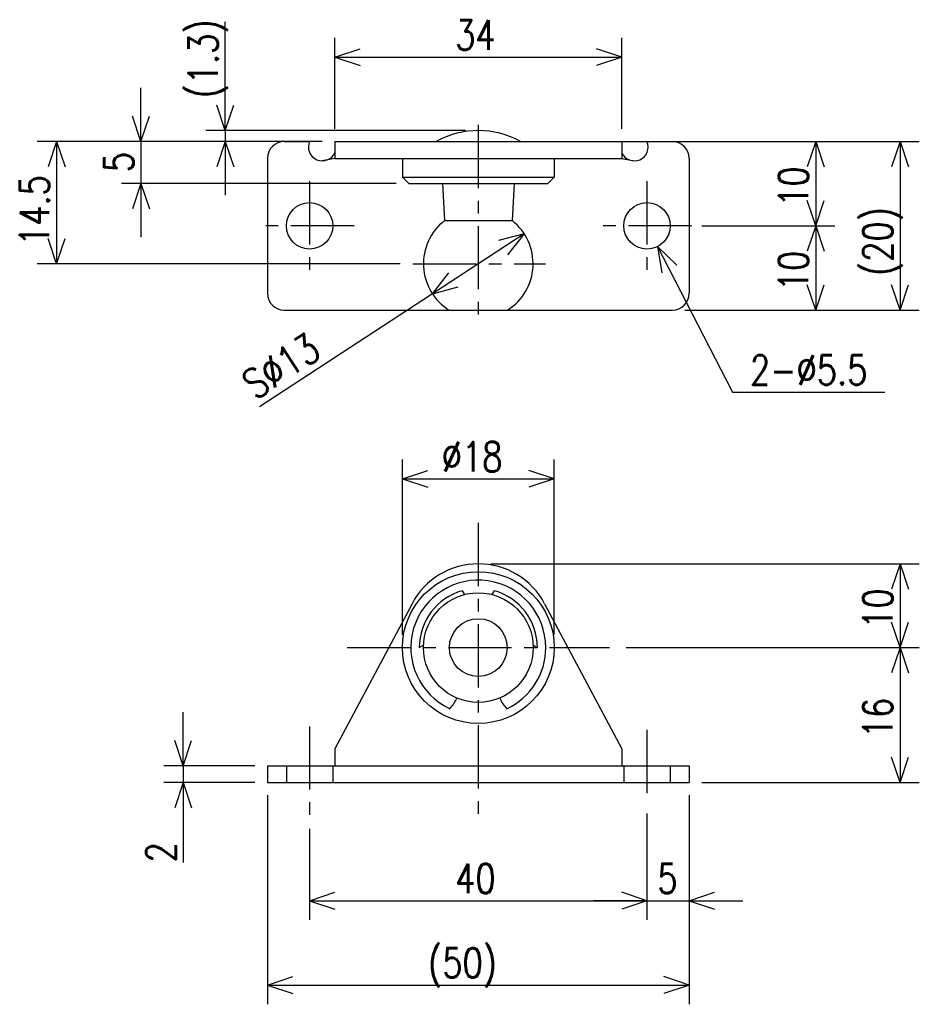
# Model space of a CAD drawing. Extents: x -134 to -28, y 98 to 214.
import ezdxf

# ---------------------------------------------------------------- set-up
doc = ezdxf.new("R2010")
doc.units = 0
doc.linetypes.add('CENTER', pattern=[12, 7.5, -1.5, 1.5, -1.5])
doc.linetypes.add('DASHED', pattern=[4.5, 3, -1.5])
doc.layers.get('0').update_dxf_attribs({"linetype": 'CONTINUOUS'})
doc.styles.get("Standard").update_dxf_attribs({"font": 'txt', "bigfont": 'BIGFONT'})

msp = doc.modelspace()

# ---------------------------------------------------------------- linework, layer by layer
at = {"color": 7, "linetype": 'CONTINUOUS'}
for p, q in [((-110, 201.3), (-110, 214.19701)), ((-97, 201.5), (-97, 212.286)), ((-63, 201.5), (-63, 212.286)), ((-97, 210), (-94, 211)), ((-63, 210), (-66, 211)), ((-97, 210), (-63, 210)), ((-97, 210), (-94, 209)), ((-63, 210), (-66, 209)), ((-110, 201.3), (-110, 207.65)), ((-120, 200), (-120, 206.35)), ((-110, 201.3), (-111, 204.3)), ((-110, 201.3), (-109, 204.3)), ((-120, 200), (-121, 203)), ((-120, 200), (-119, 203)), ((-81.5, 201.3), (-112.286, 201.3)), ((-110, 201.3), (-110, 200)), ((-98.5, 200), (-132.286, 200)), ((-130, 200), (-131, 197)), ((-130, 200), (-130, 185.5)), ((-130, 200), (-129, 197)), ((-98.5, 200), (-122.286, 200)), ((-120, 200), (-120, 195)), ((-104.5, 200), (-112.286, 200)), ((-110, 200), (-111, 197)), ((-110, 200), (-109, 197)), ((-110, 200), (-110, 193.65)), ((-103, 200), (-100, 200)), ((-97, 200), (-97, 198)), ((-97, 200), (-63, 200)), ((-63.5, 200), (-27.714001, 200)), ((-63, 200), (-63, 198)), ((-60, 200), (-57, 200)), ((-58.5, 200), (-37.714001, 200)), ((-40, 200), (-41, 197)), ((-40, 200), (-40, 190)), ((-40, 200), (-39, 197)), ((-30, 200), (-31, 197)), ((-30, 200), (-30, 180)), ((-30, 200), (-29, 197)), ((-105, 198), (-105, 182)), ((-97, 198), (-98.5, 197.7)), ((-97, 198), (-63, 198)), ((-89, 198), (-89, 195.75)), ((-71, 198), (-71, 195.75)), ((-63, 198), (-61.500004, 197.7)), ((-55, 198), (-55, 182)), ((-89.75, 195), (-122.286, 195)), ((-120, 195), (-121, 192)), ((-120, 195), (-119, 192)), ((-120, 195), (-120, 188.65)), ((-89, 195.75), (-88.25, 195)), ((-89, 195.75), (-71, 195.75)), ((-88.25, 195), (-71.75, 195)), ((-84.25, 195), (-84, 190.62347)), ((-75.75, 195), (-76, 190.62349)), ((-71.75, 195), (-71, 195.75)), ((-40, 190), (-41, 193)), ((-40, 190), (-39, 193)), ((-84, 190.62347), (-76, 190.62347)), ((-53.5, 190), (-37.714001, 190)), ((-53.5, 190), (-37.714001, 190)), ((-40, 190), (-41, 187)), ((-40, 190), (-40, 180)), ((-40, 190), (-39, 187)), ((-130, 185.5), (-131, 188.5)), ((-130, 185.5), (-129, 188.5)), ((-74.556946, 189.05292), (-85.443047, 181.9471)), ((-74.556946, 189.05292), (-77.615726, 188.2505)), ((-74.556946, 189.05292), (-76.522522, 186.57572)), ((-58.742489, 187.55437), (-49.86552, 170.29024)), ((-58.742489, 187.55437), (-56.481332, 185.34367)), ((-58.742489, 187.55437), (-58.25998, 184.42912)), ((-89.24839, 185.5), (-132.286, 185.5)), ((-85.443047, 181.9471), (-83.47747, 184.4243)), ((-85.443047, 181.9471), (-82.384267, 182.74951)), ((-40, 180), (-41, 183)), ((-40, 180), (-39, 183)), ((-30, 180), (-31, 183)), ((-30, 180), (-29, 183)), ((-85.443047, 181.9471), (-105.95184, 168.56015)), ((-103, 180), (-57, 180)), ((-55.5, 180), (-37.714001, 180)), ((-55.5, 180), (-27.714001, 180)), ((-49.86552, 170.29024), (-31.788172, 170.29024)), ((-89, 141.5), (-89, 162.286)), ((-71, 141.5), (-71, 162.286)), ((-89, 160), (-86, 161)), ((-89, 160), (-71, 160)), ((-89, 160), (-86, 159)), ((-71, 160), (-74, 161)), ((-71, 160), (-74, 159)), ((-78.5, 149.92973), (-27.713997, 149.92973)), ((-30, 149.92973), (-31, 146.92973)), ((-30, 149.92973), (-30, 140)), ((-30, 149.92973), (-29, 146.92973)), ((-81.909256, 146.7346), (-81.650772, 146.2869)), ((-78.349236, 146.2869), (-78.090759, 146.7346)), ((-87.859718, 145.2052), (-96.999992, 127.99999)), ((-72.140266, 145.20522), (-62.999992, 127.99999)), ((-30, 140), (-31, 143)), ((-30, 140), (-29, 143)), ((-87, 140), (-86.493423, 140.29248)), ((-73.506584, 140.29248), (-73.000008, 140.00002)), ((-62.452941, 140), (-27.713997, 140)), ((-30, 140), (-31, 137)), ((-30, 140), (-30, 124)), ((-30, 140), (-29, 137)), ((-115, 126), (-115, 132.35)), ((-115, 126), (-116, 129)), ((-115, 126), (-114, 129)), ((-97, 128), (-97, 126)), ((-63, 128), (-63, 126)), ((-30, 124), (-31, 127)), ((-30, 124), (-29, 127)), ((-106.5, 126), (-117.286, 126)), ((-115, 126), (-115, 124)), ((-105, 126), (-105, 124)), ((-105, 126), (-55, 126)), ((-55, 126), (-55, 124)), ((-106.5, 124), (-117.286, 124)), ((-115, 124), (-116, 121)), ((-115, 124), (-115, 114.53858)), ((-115, 124), (-114, 121)), ((-115, 124), (-115, 117.65)), ((-105, 124), (-55, 124)), ((-53.5, 124), (-27.713997, 124)), ((-105, 122.5), (-105, 97.713997)), ((-55, 122.5), (-55, 107.714)), ((-55, 122.5), (-55, 97.713997)), ((-60, 120.33972), (-60, 107.714)), ((-60, 120.33972), (-60, 107.714)), ((-100, 118.5), (-100, 107.714)), ((-100, 110), (-97, 111)), ((-60, 110), (-63, 111)), ((-60, 110), (-63, 111)), ((-55, 110), (-52, 111)), ((-100, 110), (-60, 110)), ((-100, 110), (-97, 109)), ((-60, 110), (-66.35, 110)), ((-60, 110), (-63, 109)), ((-60, 110), (-63, 109)), ((-60, 110), (-55, 110)), ((-55, 110), (-52, 109)), ((-55, 110), (-48.65, 110)), ((-105, 100), (-102, 101)), ((-55, 100), (-58, 101)), ((-105, 100), (-55, 100)), ((-105, 100), (-102, 99)), ((-55, 100), (-58, 99))]:
    msp.add_line(p, q, dxfattribs=at)
at = {"color": 7, "linetype": 'CENTER'}
for p, q in [((-80, 201.97993), (-80, 178.51013)), ((-100, 195.28999), (-100, 184.71001)), ((-60, 195.28999), (-60, 184.71001)), ((-94.709999, 190), (-105.29, 190)), ((-54.709999, 190), (-65.290001, 190)), ((-87.74839, 185.5), (-72.026398, 185.5)), ((-80, 154.78821), (-80, 120.30124)), ((-95.547059, 140), (-64.452941, 140)), ((-100, 130.66275), (-100, 119.9097)), ((-60, 130.24918), (-60, 121.83972))]:
    msp.add_line(p, q, dxfattribs=at)
at = {"color": 7, "linetype": 'DASHED'}
for p, q in [((-102.75, 126), (-102.75, 124)), ((-97.25, 126), (-97.25, 124)), ((-62.75, 126), (-62.75, 124)), ((-57.25, 126), (-57.25, 124))]:
    msp.add_line(p, q, dxfattribs=at)
at = {"color": 7, "linetype": 'CONTINUOUS'}
for centre, radius in [((-100, 190), 2.75), ((-60, 190), 2.75), ((-80, 140), 9), ((-80, 140), 6.5), ((-80, 140), 3.427676)]:
    msp.add_circle(centre, radius, dxfattribs=at)
for centre, radius, start, end in [((-80, 191.03462), 10.265385, 60.851549, 119.14845), ((-103, 198), 2, 90, 180), ((-98.5, 199.33913), 1.639131, 156.22256, 336.22256), ((-61.5, 199.33913), 1.639131, 203.77744, 23.777439), ((-57, 198), 2, 0, 90), ((-80, 185.5), 6.5, 127.97988, 237.79576), ((-80, 185.5), 6.5, 302.20424, 52.020121), ((-103, 182), 2, 180, 270), ((-57, 182), 2, 270, 0), ((-80, 141.02974), 8.9, 27.979455, 152.02057), ((-80, 140), 8, 0, 245.05335), ((-80, 140), 7, 105.82797, 180), ((-80, 140), 7, 0, 74.172026), ((-80, 140), 8, 294.94665, 0), ((-87.085281, 136.09718), 5, 317.92077, 335.40707), ((-72.914719, 136.09718), 5, 204.59293, 222.07923)]:
    msp.add_arc(centre, radius, start, end, dxfattribs=at)

# ---------------------------------------------------------------- texts
at = {"color": 7, "linetype": 'CONTINUOUS', "width": 0.8}
for s, p in [('34', (-82.743, 210.875)), ('2-%%C5.5', (-47.788171, 171.16522)), ('%%C18', (-84.343, 160.875)), ('40', (-82.743, 110.875)), ('5', (-58.770701, 110.875)), ('(50)', (-85.943, 100.875))]:
    msp.add_text(s, height=3.5, dxfattribs=at).set_placement(p)
for s, rotation, p in [('(1.3)', 90.000003, (-110.875, 205.11101)), ('5', 90.000003, (-120.875, 196.357)), ('10', 90.000003, (-40.875, 192.257)), ('14.5', 90.000003, (-130.875, 187.607)), ('(20)', 90.000003, (-30.875, 184.057)), ('10', 90.000003, (-40.875, 182.257)), ('S%%C13', 33.099998, (-106.43161, 169.29611)), ('10', 90.000003, (-30.875, 142.22186)), ('16', 90.000003, (-30.875, 129.257)), ('2', 90.000003, (-115.875, 114.53858))]:
    msp.add_text(s, height=3.5, rotation=rotation, dxfattribs=at).set_placement(p)

doc.saveas('drawing.dxf')
